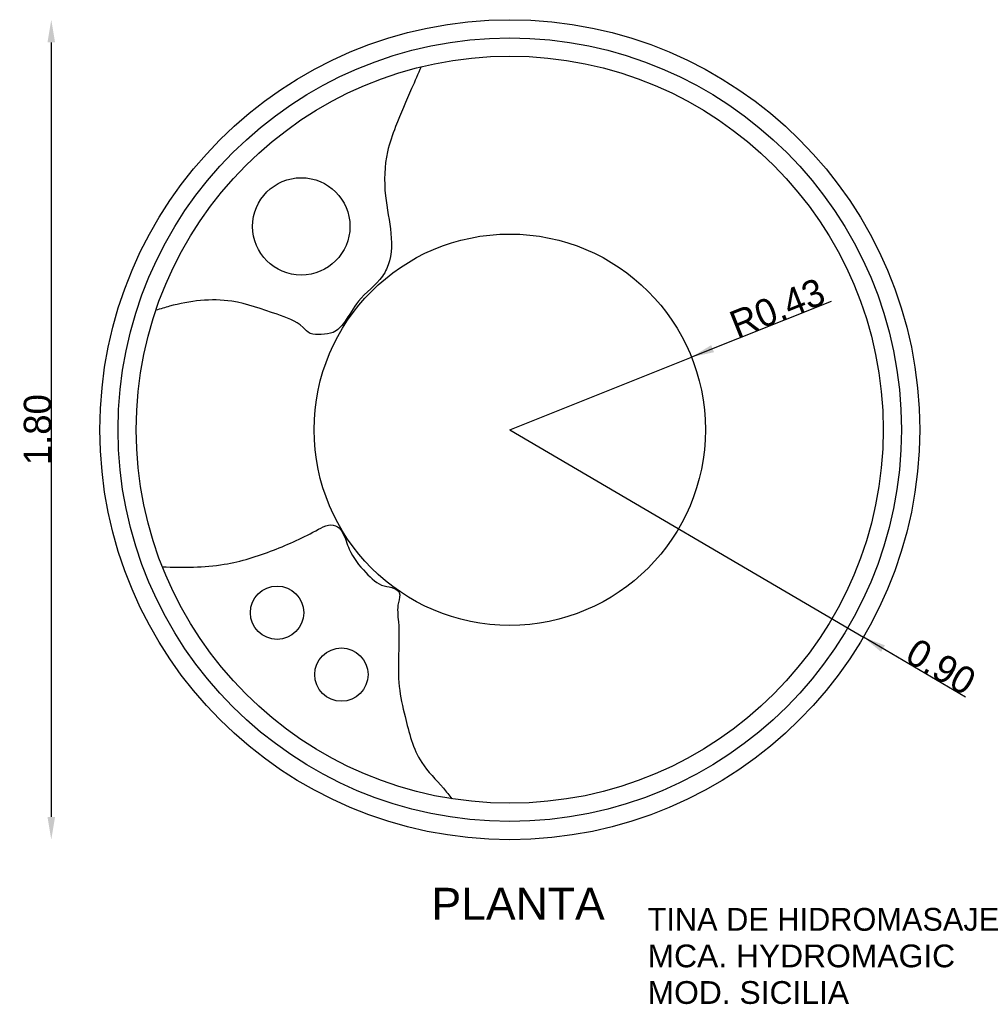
# Model space of a CAD drawing. Extents: x 83.66 to 85.77, y 133.41 to 135.57.
import ezdxf

# ---------------------------------------------------------------- set-up
doc = ezdxf.new("R2010")
doc.units = 0
doc.header["$MEASUREMENT"] = 0
doc.layers.get('0').update_dxf_attribs({"linetype": 'CONTINUOUS'})
doc.layers.get('DEFPOINTS').update_dxf_attribs({"linetype": 'CONTINUOUS'})
doc.layers.add('COTAS', color=1, linetype='CONTINUOUS')
doc.layers.add('TEXTO', color=5, linetype='CONTINUOUS')
doc.styles.add('REXTO1', font='ARIAL.TTF')
doc.dimstyles.get("Standard").update_dxf_attribs({"dimtxt": 0.18, "dimasz": 0.18, "dimexe": 0.18, "dimexo": 0.0625, "dimgap": 0.09, "dimtad": 0, "dimtih": 1, "dimtoh": 1, "dimdec": 4, "dimzin": 0, "dimdsep": 46, "dimtxsty": 'Standard', "dimcen": 0.09, "dimadec": 0, "dimazin": 0, "dimtfac": 1, "dimtdec": 4, "dimtofl": 0, "dimtmove": 0, "dimatfit": 3, "dimfxl": 0, "dimtolj": 1, "dimtzin": 0, "dimarcsym": 0})

# ---------------------------------------------------------------- blocks, each defined once
blk = doc.blocks.new('*D2')
at = {"color": 0, "linetype": 'ByBlock'}
blk.add_line((83.7248, 135.5223), (83.7248, 133.8223), dxfattribs=at)
for points in [[(83.7164, 135.5223), (83.7331, 135.5223), (83.7248, 135.5723)], [(83.7164, 133.8223), (83.7331, 133.8223), (83.7248, 133.7723)]]:
    blk.add_solid(points, dxfattribs=at)
at = {"layer": 'DEFPOINTS', "color": 0, "linetype": 'ByBlock'}
for p in [(84.7315, 135.5723), (83.7248, 133.7723), (84.7315, 133.7723)]:
    blk.add_point(p, dxfattribs=at)
at = {"color": 0, "linetype": 'ByBlock', "insert": (83.6948, 134.6723), "char_height": 0.06, "attachment_point": 5, "rotation": 90}
blk.add_mtext('\\A1;1.80', dxfattribs=at)
blk = doc.blocks.new('*D0')
at = {"color": 0, "linetype": 'ByBlock'}
for p in [(85.4369, 134.954), (84.7315, 134.6723)]:
    blk.add_line(p, (85.1304, 134.8316), dxfattribs=at)
blk.add_solid([(85.1737, 134.8579), (85.1799, 134.8424), (85.1304, 134.8316)], dxfattribs=at)
at = {"layer": 'DEFPOINTS', "color": 0, "linetype": 'ByBlock'}
for p in [(85.1304, 134.8316), (84.7315, 134.6723)]:
    blk.add_point(p, dxfattribs=at)
at = {"color": 0, "linetype": 'ByBlock', "insert": (85.3189, 134.9392), "char_height": 0.06, "attachment_point": 5, "rotation": 21.7729}
blk.add_mtext('\\A1;R0.43', dxfattribs=at)
blk = doc.blocks.new('*D1')
at = {"color": 0, "linetype": 'ByBlock'}
for p in [(84.7315, 134.6723), (85.7321, 134.0854)]:
    blk.add_line(p, (85.5079, 134.217), dxfattribs=at)
blk.add_solid([(85.5552, 134.1989), (85.5468, 134.1845), (85.5079, 134.217)], dxfattribs=at)
at = {"layer": 'DEFPOINTS', "color": 0, "linetype": 'ByBlock'}
for p in [(84.7315, 134.6723), (85.5079, 134.217)]:
    blk.add_point(p, dxfattribs=at)
at = {"color": 0, "linetype": 'ByBlock', "insert": (85.6783, 134.1518), "char_height": 0.06, "attachment_point": 5, "rotation": 329.6087}
blk.add_mtext('\\A1;0.90', dxfattribs=at)

msp = doc.modelspace()

# ---------------------------------------------------------------- linework, layer by layer
for centre, radius in [((84.7315, 134.6723), 0.9), ((84.7315, 134.6723), 0.86), ((84.7315, 134.6723), 0.82), ((84.2736, 135.1185), 0.1069), ((84.7315, 134.6723), 0.4295), ((84.2205, 134.2706), 0.0585), ((84.3618, 134.1347), 0.0585)]:
    msp.add_circle(centre, radius)
for points, knots in [([(84.5369, 135.4688), (84.53, 135.453), (84.5108, 135.4095), (84.4839, 135.3484), (84.4565, 135.2705), (84.4535, 135.1652), (84.4853, 135.0667), (84.4427, 134.9918), (84.3986, 134.963), (84.3749, 134.9137), (84.3472, 134.883), (84.3186, 134.8818), (84.2929, 134.8798), (84.2684, 134.9099), (84.2074, 134.9293), (84.112, 134.9655), (84.0181, 134.9537), (83.9645, 134.9376), (83.9546, 134.9346)], [0.00837, 0.00837, 0.00837, 0.00837, 0.060197, 0.151067, 0.208914, 0.30597, 0.466844, 0.484614, 0.561022, 0.616656, 0.649435, 0.676273, 0.70064, 0.720969, 0.785083, 0.888408, 1.02563, 1.056573, 1.056573, 1.056573, 1.056573]), ([(83.9688, 134.3712), (84.0145, 134.3701), (84.0977, 134.369), (84.2126, 134.4056), (84.2864, 134.439), (84.3313, 134.465), (84.3539, 134.4619), (84.3697, 134.4401), (84.3787, 134.4009), (84.4112, 134.3616), (84.4462, 134.3281), (84.4753, 134.3269), (84.4937, 134.3139), (84.4827, 134.2851), (84.4928, 134.2187), (84.4803, 134.1323), (84.5044, 134.0299), (84.5251, 133.9468), (84.5769, 133.8972), (84.5983, 133.8701), (84.6044, 133.8622)], [0.008614, 0.008614, 0.008614, 0.008614, 0.144604, 0.256902, 0.365723, 0.389497, 0.409947, 0.426799, 0.46616, 0.52905, 0.578787, 0.60141, 0.615689, 0.637689, 0.67971, 0.822227, 0.889233, 0.996169, 1.070125, 1.099895, 1.099895, 1.099895, 1.099895])]:
    msp.add_open_spline(points, degree=3, knots=knots)

# ---------------------------------------------------------------- texts
at = {"layer": 'TEXTO', "style": 'REXTO1'}
for s, height, p in [('PLANTA', 0.07, (84.5596, 133.5967)), ('TINA DE HIDROMASAJE', 0.05, (85.0341, 133.5725)), ('MCA. HYDROMAGIC', 0.05, (85.0341, 133.4922)), ('MOD. SICILIA', 0.05, (85.0341, 133.4119))]:
    msp.add_text(s, height=height, dxfattribs=at).set_placement(p)

# ---------------------------------------------------------------- dimensions: what is measured, and where the dimension line sits
at = {"layer": 'COTAS'}
dim = msp.add_linear_dim(base=(83.7248, 133.7723), p1=(84.7315, 135.5723), p2=(84.7315, 133.7723), angle=90, text='1.80', dimstyle='Standard', override={"dimtxt": 0.06, "dimasz": 0.05, "dimexe": 1.25, "dimexo": 0.625, "dimgap": 0, "dimtad": 1, "dimtih": 0, "dimtoh": 0, "dimdec": 2, "dimzin": 8, "dimcen": 2.5, "dimse1": 1, "dimse2": 1, "dimtdec": 2, "dimtix": 1, "dimtofl": 1}, dxfattribs=at)
dim.commit()
dim.dimension.update_dxf_attribs({"geometry": '*D2', "text_midpoint": (83.6948, 134.6723)})
dim = msp.add_radius_dim(center=(84.7315, 134.6723), mpoint=(85.1304, 134.8316), dimstyle='Standard', override={"dimtxt": 0.06, "dimasz": 0.05, "dimexe": 1.25, "dimexo": 0.625, "dimgap": 0, "dimtad": 1, "dimtih": 0, "dimtoh": 0, "dimdec": 2, "dimzin": 8, "dimcen": 2.5, "dimse1": 1, "dimse2": 1, "dimtdec": 2, "dimtix": 1, "dimtofl": 1}, dxfattribs=at)
dim.commit()
dim.dimension.update_dxf_attribs({"geometry": '*D0', "text_midpoint": (85.3189, 134.9392)})
dim = msp.add_radius_dim(center=(84.7315, 134.6723), mpoint=(85.5079, 134.217), text='0.90', dimstyle='Standard', override={"dimtxt": 0.06, "dimasz": 0.05, "dimexe": 1.25, "dimexo": 0.625, "dimgap": 0, "dimtad": 1, "dimtih": 0, "dimtoh": 0, "dimdec": 2, "dimzin": 8, "dimcen": 2.5, "dimse1": 1, "dimse2": 1, "dimtdec": 2, "dimtix": 1, "dimtofl": 1}, dxfattribs=at)
dim.commit()
dim.dimension.update_dxf_attribs({"geometry": '*D1', "text_midpoint": (85.6783, 134.1518)})

doc.saveas('drawing.dxf')
